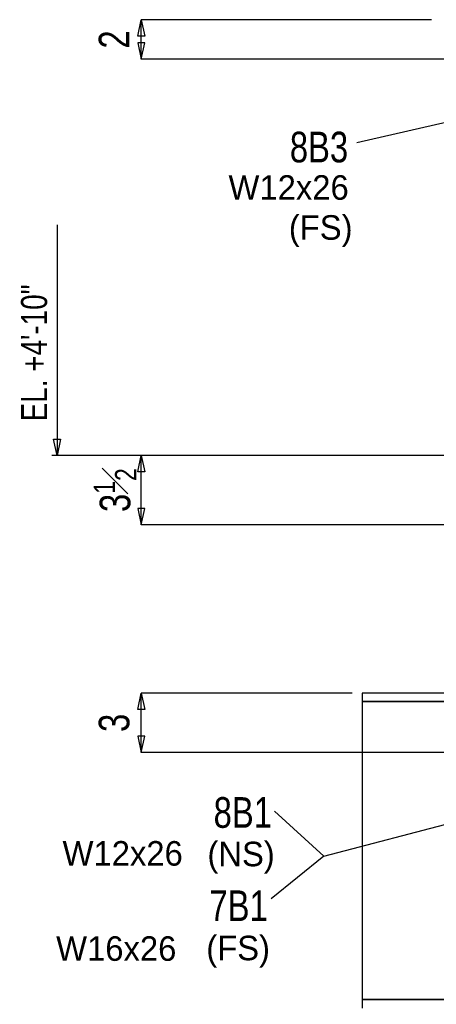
# Model space of a CAD drawing. Header units: inches. Extents: x -17.2 to 17.5, y -11.2 to 11.2.
# Tile 31 of 41: x 0.7 to 2.5, y 2.3 to 6.5. Entities that reach past the tile are written whole.
import ezdxf
from ezdxf.enums import TextEntityAlignment as Align

# ---------------------------------------------------------------- set-up
doc = ezdxf.new("R2010")
doc.units = ezdxf.units.IN
doc.header["$LTSCALE"] = 2.5
doc.header["$MEASUREMENT"] = 0
doc.layers.add('Layer_0', color=7, linetype='Continuous')
doc.styles.add('MTextWidth', font='txt', dxfattribs={"width": 0.8, "height": 0.2})

msp = doc.modelspace()

# ---------------------------------------------------------------- linework, layer by layer
at = {"color": 1, "linetype": 'Continuous'}
for p, q in [((1.2209, 6.4126), (1.2357, 6.4815)), ((1.2357, 6.3148), (1.2357, 6.4815)), ((1.2357, 6.4815), (1.2504, 6.4126)), ((2.4578, 6.4815), (1.2357, 6.4815)), ((1.2504, 6.4126), (1.2209, 6.4126)), ((1.2504, 6.3837), (1.2209, 6.3837)), ((1.2209, 6.3837), (1.2357, 6.3148)), ((1.2357, 6.3148), (1.2504, 6.3837)), ((2.8421, 6.3148), (1.2357, 6.3148)), ((2.1434, 5.9644), (3.1542, 6.1973)), ((0.8815, 5.618), (0.8815, 4.6482)), ((0.8815, 4.6482), (0.8667, 4.7171)), ((0.8667, 4.7171), (0.8963, 4.7171)), ((0.8963, 4.7171), (0.8815, 4.6482)), ((1.2357, 4.6482), (0.8596, 4.6482)), ((0.8815, 4.6482), (0.8815, 4.6482)), ((1.2209, 4.5793), (1.2357, 4.6482)), ((1.2357, 4.3565), (1.2357, 4.6482)), ((1.2357, 4.6482), (1.2504, 4.5793)), ((3.2911, 4.6482), (1.2357, 4.6482)), ((1.2504, 4.5793), (1.2209, 4.5793)), ((1.2504, 4.4254), (1.2209, 4.4254)), ((1.2209, 4.4254), (1.2357, 4.3565)), ((1.2357, 4.3565), (1.2504, 4.4254)), ((5.7078, 4.3565), (1.2357, 4.3565)), ((1.2209, 3.5793), (1.2357, 3.6482)), ((1.2357, 3.3982), (1.2357, 3.6482)), ((1.2357, 3.6482), (1.2504, 3.5793)), ((2.1244, 3.6482), (1.2357, 3.6482)), ((1.2504, 3.5793), (1.2209, 3.5793)), ((1.2504, 3.4671), (1.2209, 3.4671)), ((1.2209, 3.4671), (1.2357, 3.3982)), ((1.2357, 3.3982), (1.2504, 3.4671)), ((2.854, 3.3982), (1.2357, 3.3982)), ((2.0052, 2.9621), (3.1426, 3.2601)), ((1.7973, 3.1511), (2.0052, 2.9621)), ((2.0052, 2.9621), (1.7831, 2.7826))]:
    msp.add_line(p, q, dxfattribs=at)
at = {"layer": 'Layer_0', "color": 2, "linetype": 'Continuous'}
for p, q in [((5.6609, 3.6482), (2.1661, 3.6482)), ((2.1661, 3.6482), (2.1661, 3.6123)), ((2.1661, 3.6123), (5.6609, 3.6123)), ((2.8432, 3.6123), (2.1661, 3.6123)), ((2.1661, 3.6123), (2.1661, 3.6079)), ((2.1661, 3.6079), (2.1661, 3.5954)), ((2.1661, 3.5954), (2.1661, 3.5766)), ((2.1661, 3.5766), (2.1661, 3.5544)), ((2.1661, 3.5544), (2.1661, 3.2732)), ((2.1661, 3.2732), (2.1661, 3.1362)), ((2.1661, 3.1362), (2.1661, 2.9815)), ((2.1661, 2.9815), (2.1661, 2.9097)), ((2.1661, 2.9097), (2.1661, 2.6367)), ((2.1661, 2.6367), (2.1661, 2.4169)), ((2.1661, 2.4169), (2.1661, 2.3947)), ((2.1661, 2.3947), (2.1661, 2.376)), ((2.1661, 2.376), (2.1661, 2.3634)), ((2.1661, 2.3634), (2.1661, 2.359)), ((5.6609, 2.359), (2.1661, 2.359)), ((2.1661, 2.359), (2.1661, 2.3232)), ((2.1661, 2.359), (5.0046, 2.359))]:
    msp.add_line(p, q, dxfattribs=at)

# ---------------------------------------------------------------- texts
at = {"color": 2, "linetype": 'Continuous', "width": 0.8}
for s, p in [('2', (1.186, 6.3982)), ('3', (1.186, 3.5232))]:
    msp.add_text(s, height=0.129, rotation=90, dxfattribs=at).set_placement(p, align=Align.CENTER)
at = {"color": 1, "linetype": 'Continuous'}
for s, p in [('(FS)', (2.1258, 5.5558)), ('(NS)', (1.7982, 2.9198)), ('(FS)', (1.7781, 2.5243))]:
    msp.add_text(s, height=0.10322, dxfattribs=at).set_placement(p, align=Align.RIGHT)
at = {"color": 1, "linetype": 'Continuous', "width": 0.8}
msp.add_text('EL. +4\'-10"', height=0.109669, rotation=90, dxfattribs=at).set_placement((0.8393, 4.7916))
at = {"color": 2, "linetype": 'Continuous', "insert": (1.2158, 4.5023), "char_height": 0.129022, "attachment_point": 8, "rotation": 90, "style": 'MTextWidth'}
msp.add_mtext('\\A1;3{\\H0.70x;\\S1#2;}', dxfattribs=at)
at = {"layer": 'Layer_0', "color": 2, "linetype": 'Continuous', "width": 0.8}
for s, p in [('8B3', (2.1073, 5.8811)), ('8B1', (1.7863, 3.0815)), ('7B1', (1.7688, 2.6891))]:
    msp.add_text(s, height=0.12902, dxfattribs=at).set_placement(p, align=Align.RIGHT)
at = {"layer": 'Layer_0', "color": 1, "linetype": 'Continuous'}
for s, p in [('W12x26', (2.1097, 5.7239)), ('W12x26', (1.4109, 2.9224)), ('W16x26', (1.3838, 2.5219))]:
    msp.add_text(s, height=0.10322, dxfattribs=at).set_placement(p, align=Align.RIGHT)

doc.saveas('drawing.dxf')
